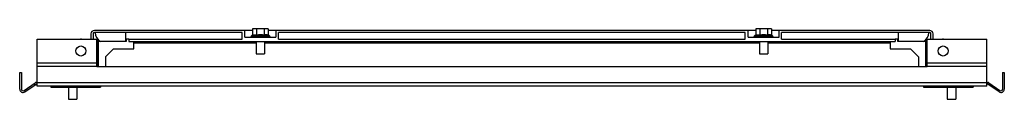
# Model space of a CAD drawing. Header units: millimetres. Extents: x 86 to 673, y 503 to 545.
import ezdxf

# ---------------------------------------------------------------- set-up
doc = ezdxf.new("R2010")
doc.units = ezdxf.units.MM
doc.header["$LTSCALE"] = 68.107725
doc.layers.get('0').update_dxf_attribs({"linetype": 'CONTINUOUS'})

msp = doc.modelspace()

# ---------------------------------------------------------------- linework, layer by layer
at = {"color": 7, "linetype": 'Continuous'}
for p, q in [((128.62, 541.7), (128.62, 538.45)), ((129.87, 541.7), (129.87, 538.45)), ((225, 543.7), (130.62, 543.7)), ((218.67, 542.45), (130.62, 542.45)), ((149.12, 542.45), (149.12, 537.2)), ((218.67, 538.45), (218.67, 542.45)), ((220.35, 539.7), (220.35, 543.7)), ((225, 544.7), (225, 540.9)), ((234.24, 544.7), (225, 544.7)), ((225.08, 540.7), (234.77, 540.7)), ((227.31, 544.7), (227.31, 540.9)), ((231.93, 544.7), (231.93, 540.9)), ((234.24, 544.7), (234.24, 540.9)), ((525, 543.7), (234.24, 543.7)), ((238.89, 543.7), (238.89, 539.7)), ((240.33, 538.45), (240.33, 542.45)), ((518.66, 542.45), (240.33, 542.45)), ((518.66, 538.45), (518.66, 542.45)), ((520.34, 539.7), (520.34, 543.7)), ((534.24, 544.7), (525, 544.7)), ((525, 544.7), (525, 540.9)), ((525.08, 540.7), (534.77, 540.7)), ((527.31, 544.7), (527.31, 540.9)), ((531.93, 544.7), (531.93, 540.9)), ((534.24, 544.7), (534.24, 540.9)), ((628.62, 543.7), (534.24, 543.7)), ((538.89, 539.7), (538.89, 543.7)), ((628.62, 542.45), (540.32, 542.45)), ((540.32, 538.45), (540.32, 542.45)), ((610.12, 537.2), (610.12, 542.45)), ((629.37, 538.45), (629.37, 541.7)), ((630.62, 538.45), (630.62, 541.7)), ((96.62, 510.45), (96.62, 538.45)), ((96.62, 538.45), (132.12, 538.45)), ((132.12, 521.95), (132.12, 538.45)), ((132.62, 538.18), (132.62, 521.95)), ((132.87, 537.2), (132.87, 521.95)), ((149.62, 537.2), (132.87, 537.2)), ((149.62, 538.55), (149.62, 537.2)), ((151.12, 538.55), (149.62, 538.55)), ((151.12, 538.45), (151.12, 537.2)), ((151.12, 538.45), (218.67, 538.45)), ((151.12, 537.2), (608.12, 537.2)), ((154.12, 532.7), (154.12, 537.2)), ((154.12, 536.45), (227.12, 536.45)), ((227.12, 536.2), (154.12, 536.2)), ((220.35, 539.7), (238.89, 539.7)), ((223.87, 539.81), (223.87, 539.7)), ((235.37, 539.81), (223.87, 539.81)), ((227.12, 537.2), (227.12, 529.7)), ((232.12, 537.2), (232.12, 529.7)), ((232.12, 536.45), (527.12, 536.45)), ((527.12, 536.2), (232.12, 536.2)), ((235.37, 539.81), (235.37, 539.7)), ((240.33, 538.45), (518.66, 538.45)), ((520.35, 539.7), (538.89, 539.7)), ((535.37, 539.81), (523.87, 539.81)), ((523.87, 539.81), (523.87, 539.7)), ((527.12, 537.2), (527.12, 529.7)), ((532.12, 537.2), (532.12, 529.7)), ((532.12, 536.45), (605.12, 536.45)), ((605.12, 536.2), (532.12, 536.2)), ((535.37, 539.81), (535.37, 539.7)), ((540.32, 538.45), (608.12, 538.45)), ((605.12, 537.2), (605.12, 532.7)), ((609.62, 538.55), (608.12, 538.55)), ((608.12, 538.45), (608.12, 537.2)), ((609.62, 537.2), (609.62, 538.55)), ((626.37, 537.2), (609.62, 537.2)), ((626.37, 521.95), (626.37, 537.2)), ((626.62, 521.95), (626.62, 538.18)), ((627.12, 538.45), (662.62, 538.45)), ((627.12, 521.95), (627.12, 538.45)), ((662.62, 510.45), (662.62, 538.45)), ((142.12, 532.7), (137.37, 527.95)), ((142.12, 532.7), (154.12, 532.7)), ((227.12, 529.7), (232.12, 529.7)), ((527.12, 529.7), (532.12, 529.7)), ((605.12, 532.7), (617.12, 532.7)), ((621.87, 527.95), (617.12, 532.7)), ((96.62, 524.45), (132.12, 524.45)), ((96.62, 522.45), (132.12, 522.45)), ((137.37, 527.95), (137.37, 521.95)), ((621.87, 527.95), (621.87, 521.95)), ((627.12, 524.45), (662.62, 524.45)), ((627.12, 522.45), (662.62, 522.45)), ((86.12, 508.7), (86.12, 518.7)), ((86.12, 518.7), (87.12, 518.7)), ((87.12, 518.7), (87.12, 508.7)), ((627.12, 521.95), (132.12, 521.95)), ((672.12, 518.7), (673.12, 518.7)), ((672.12, 518.7), (672.12, 508.7)), ((673.12, 518.7), (673.12, 508.7)), ((88.69, 507.88), (95.31, 512.52)), ((89.26, 507.06), (95.89, 511.7)), ((95.27, 511.27), (94.7, 512.09)), ((95.89, 512.7), (663.35, 512.7)), ((95.89, 511.7), (96.62, 511.7)), ((663.35, 511.7), (662.62, 511.7)), ((669.97, 507.06), (663.35, 511.7)), ((663.92, 512.52), (670.54, 507.88)), ((663.96, 511.27), (664.53, 512.09)), ((662.62, 510.45), (96.62, 510.45)), ((104.7, 510.45), (104.7, 509.95)), ((104.7, 509.95), (134.37, 509.95)), ((115.12, 509.95), (115.12, 502.7)), ((116.56, 510.45), (116.56, 509.95)), ((120.12, 509.95), (120.12, 502.7)), ((132.14, 510.45), (132.14, 509.95)), ((134.37, 510.45), (134.37, 509.95)), ((624.87, 510.45), (624.87, 509.95)), ((624.87, 509.95), (654.53, 509.95)), ((627.1, 510.45), (627.1, 509.95)), ((639.12, 509.95), (639.12, 502.7)), ((642.68, 510.45), (642.68, 509.95)), ((644.12, 509.95), (644.12, 502.7)), ((654.53, 510.45), (654.53, 509.95)), ((115.12, 502.7), (120.12, 502.7)), ((639.12, 502.7), (644.12, 502.7))]:
    msp.add_line(p, q, dxfattribs=at)
for centre in [(122.62, 531.45), (636.62, 531.45)]:
    msp.add_circle(centre, 3, dxfattribs=at)
for centre, radius, start, end in [((130.62, 541.7), 2, 90, 180), ((130.62, 541.7), 0.75, 90, 180), ((137.12, 542.45), 6, 180, 244.46284), ((224.82, 539.81), 0.95, 111.95569, 180), ((229.62, 527.91), 13.79, 109.57173, 111.95569), ((229.62, 527.91), 13.2, 79.92017, 100.07983), ((229.62, 527.91), 13.79, 68.04431, 70.42827), ((234.42, 539.81), 0.95, 0, 68.04431), ((524.82, 539.81), 0.95, 111.95569, 180), ((529.62, 527.91), 13.79, 109.57173, 111.95569), ((529.62, 527.91), 13.2, 79.92017, 100.07983), ((529.62, 527.91), 13.79, 68.04431, 70.42827), ((534.42, 539.81), 0.95, 0, 68.04431), ((622.12, 542.45), 6, 295.53716, 360), ((628.62, 541.7), 2, 0, 90), ((628.62, 541.7), 0.75, 0, 90), ((122.62, 531.45), 7.1, 87.5578, 92.4421), ((133.62, 536.45), 2, 120, 138.81801), ((625.62, 536.45), 2, 41.18199, 60), ((636.62, 531.45), 7.1, 87.5578, 92.4421), ((95.89, 511.7), 1, 90, 125), ((663.35, 511.7), 1, 55, 90), ((88.12, 508.7), 2, 180, 305), ((88.12, 508.7), 1, 180, 305), ((671.12, 508.7), 2, 235, 360), ((671.12, 508.7), 1, 235, 360)]:
    msp.add_arc(centre, radius, start, end, dxfattribs=at)
for points, knots in [([(224.46, 540.7), (224.41, 540.67), (224.69, 540.72), (224.82, 540.69), (224.99, 540.7), (225.08, 540.7)], [0, 0, 0, 0, 0.275323, 0.566841, 1, 1, 1, 1]), ([(225, 540.9), (225.37, 541.03), (226.15, 541.18), (226.94, 541.03), (227.31, 540.9)], [0, 0, 0, 0, 0.500002, 1, 1, 1, 1]), ([(524.46, 540.7), (524.41, 540.67), (524.69, 540.72), (524.82, 540.69), (524.99, 540.7), (525.08, 540.7)], [0, 0, 0, 0, 0.275323, 0.566841, 1, 1, 1, 1]), ([(525, 540.9), (525.37, 541.03), (526.15, 541.18), (526.94, 541.03), (527.31, 540.9)], [0, 0, 0, 0, 0.500002, 1, 1, 1, 1])]:
    msp.add_open_spline(points, degree=3, knots=knots, dxfattribs=at)
for points in [[(234.24, 540.9), (233.87, 541.03), (233.08, 541.18), (232.29, 541.03), (231.93, 540.9)], [(534.24, 540.9), (533.87, 541.03), (533.08, 541.18), (532.29, 541.03), (531.93, 540.9)]]:
    msp.add_open_spline(points, degree=3, dxfattribs=at)

doc.saveas('drawing.dxf')
